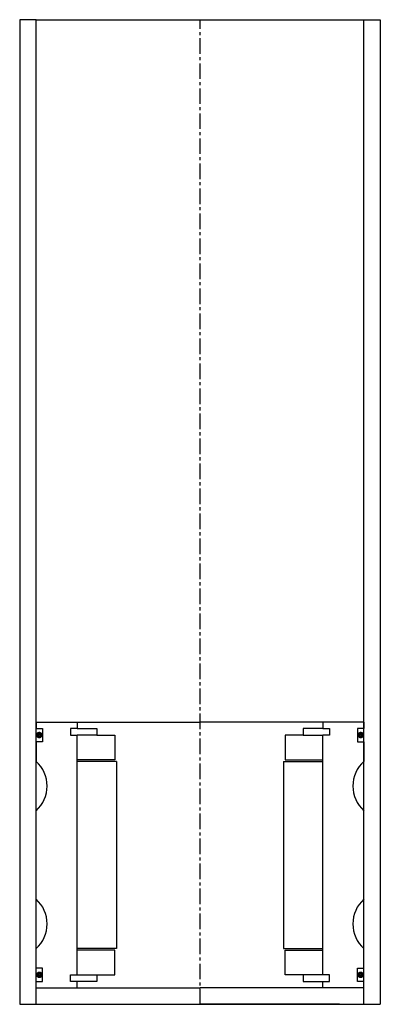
# Model space of a CAD drawing. Extents: x -55 to 55, y -10 to 290.
import ezdxf

# ---------------------------------------------------------------- set-up
doc = ezdxf.new("R2010")
doc.units = 0
doc.header["$LTSCALE"] = 0.15
doc.linetypes.add('CENTER', pattern=[50.8, 31.75, -6.35, 6.35, -6.35])
doc.layers.get('0').update_dxf_attribs({"linetype": 'CONTINUOUS'})
doc.layers.add('CENTER', color=9, linetype='CENTER')

msp = doc.modelspace()

# ---------------------------------------------------------------- linework, layer by layer
for p, q in [((-50, 290), (-55, 290)), ((-55, 290), (-55, -10)), ((-50, -10), (-50, 290)), ((-50, 290), (50, 290)), ((50, -10), (50, 290)), ((50, 290), (55, 290)), ((55, 290), (55, -10)), ((-50, 76), (-37.5, 76)), ((-50, 76), (-50, 74)), ((-37.5, 76), (0, 76)), ((-37.5, 76), (-37.5, 74)), ((37.5, 76), (0, 76)), ((37.5, 76), (37.5, 74)), ((50, 76), (37.5, 76)), ((50, 76), (50, 74)), ((-50, 74), (-48, 74)), ((-48, 74), (-48, 70)), ((-37.5, 74), (-39.5, 74)), ((-39.5, 74), (-39.5, 72)), ((-39.5, 72), (-37.5, 72)), ((-37.5, 74), (-31.5, 74)), ((-37.5, -1), (-37.5, 72)), ((-31.5, 72), (-37.5, 72)), ((-31.5, 74), (-31.5, 72)), ((-31.5, 72), (-26, 72)), ((-26, 72), (-26, 64.5)), ((31.5, 72), (26, 72)), ((26, 72), (26, 64.5)), ((37.5, 74), (31.5, 74)), ((31.5, 74), (31.5, 72)), ((31.5, 72), (37.5, 72)), ((37.5, 74), (39.5, 74)), ((39.5, 72), (37.5, 72)), ((37.5, -1), (37.5, 72)), ((39.5, 74), (39.5, 72)), ((50, 74), (48, 74)), ((48, 74), (48, 70)), ((-48, 70), (-50, 70)), ((-50, 70), (-50, 64)), ((48, 70), (50, 70)), ((50, 70), (50, 64)), ((-26, 64.5), (-37.5, 64.5)), ((-25.5, 64), (-37.5, 64)), ((-25.5, 64), (-25.5, 7)), ((25.5, 64), (25.5, 7)), ((25.5, 64), (37.5, 64)), ((26, 64.5), (37.5, 64.5)), ((-50, 22), (-50, 49)), ((50, 22), (50, 49)), ((-50, 1), (-50, 7)), ((-25.5, 7), (-37.5, 7)), ((-26, 6.5), (-37.5, 6.5)), ((-26, -1), (-26, 6.5)), ((25.5, 7), (37.5, 7)), ((26, -1), (26, 6.5)), ((26, 6.5), (37.5, 6.5)), ((50, 1), (50, 7)), ((-48, 1), (-50, 1)), ((-48, -3), (-48, 1)), ((48, -3), (48, 1)), ((48, 1), (50, 1)), ((-50, -3), (-48, -3)), ((-39.5, -3), (-39.5, -1)), ((-39.5, -1), (-37.5, -1)), ((-37.5, -3), (-39.5, -3)), ((-37.5, -1), (-31.5, -1)), ((-37.5, -5), (-37.5, -3)), ((-31.5, -3), (-37.5, -3)), ((-31.5, -1), (-31.5, -3)), ((-31.5, -1), (-26, -1)), ((31.5, -1), (26, -1)), ((37.5, -1), (31.5, -1)), ((31.5, -1), (31.5, -3)), ((31.5, -3), (37.5, -3)), ((39.5, -1), (37.5, -1)), ((37.5, -5), (37.5, -3)), ((37.5, -3), (39.5, -3)), ((39.5, -3), (39.5, -1)), ((50, -3), (48, -3)), ((-50, -5), (-37.5, -5)), ((-37.5, -5), (0, -5)), ((37.5, -5), (0, -5)), ((50, -5), (37.5, -5)), ((-50, -10), (-50, -8)), ((50, -10), (50, -8)), ((-55, -10), (55, -10)), ((-42.5, -10), (0, -10)), ((42.5, -10), (0, -10))]:
    msp.add_line(p, q)
at = {"const_width": 0.95}
for points in [[(-48.51, 72.04, -1), (-49.56, 72.04, -1)], [(48.51, 72.04, 1), (49.56, 72.04, 1)], [(-48.45, -1.02, -1), (-49.5, -1.02, -1)], [(48.45, -1.02, 1), (49.5, -1.02, 1)]]:
    msp.add_lwpolyline(points, format="xyb", close=True, dxfattribs=at)
for centre, start, end in [((-56.61, 56.5), 311.4096, 48.5904), ((56.61, 56.5), 131.4096, 228.5904), ((-56.61, 14.5), 311.4096, 48.5904), ((56.61, 14.5), 131.4096, 228.5904)]:
    msp.add_arc(centre, 10, start, end)
at = {"layer": 'CENTER'}
for q in [(0, 290), (0, 71), (0, 58)]:
    msp.add_line((0, -10), q, dxfattribs=at)

doc.saveas('drawing.dxf')
